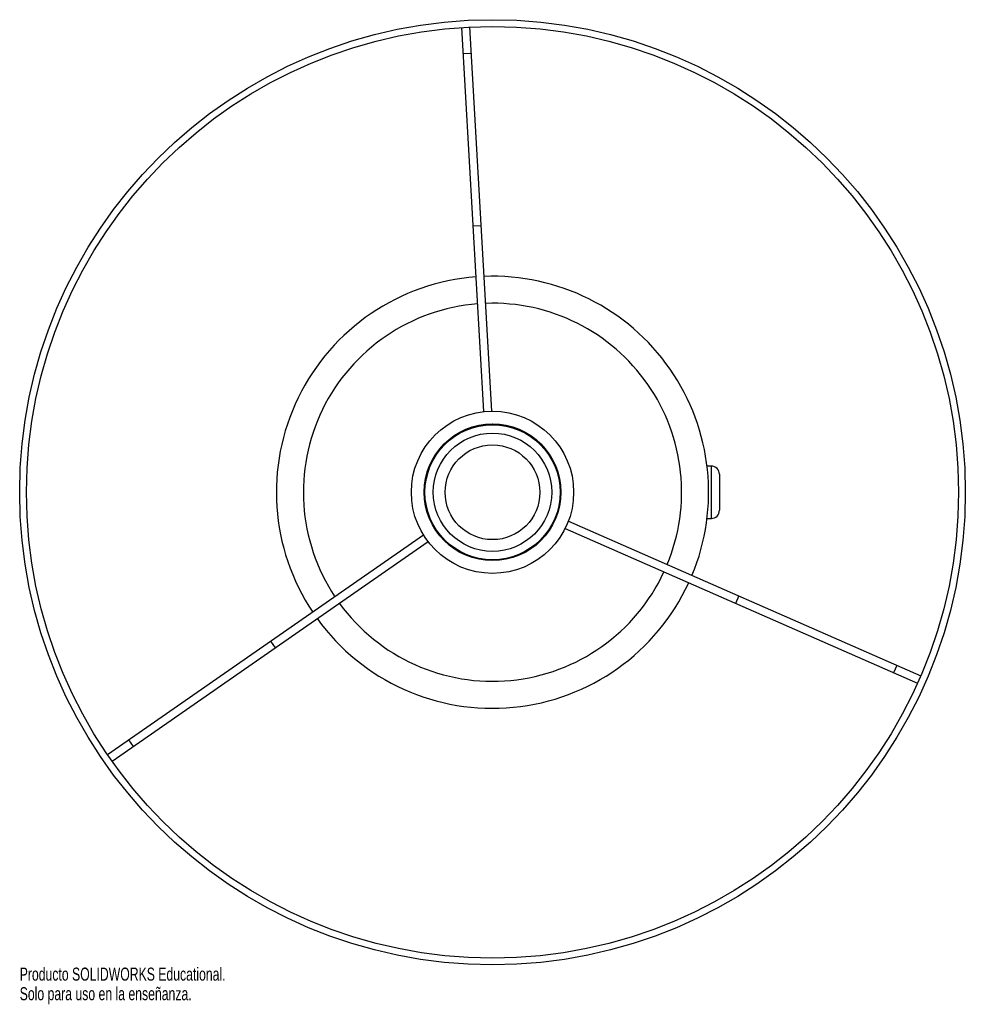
# Paper-space layout '_Superior' of a CAD drawing. Header units: millimetres. Extents: x -180 to 170, y -440 to -75.
import ezdxf

# ---------------------------------------------------------------- set-up
doc = ezdxf.new("R2010")
doc.units = ezdxf.units.MM
doc.styles.add('SLDTEXTSTYLE0', font='TXT', dxfattribs={"width": 0.7})

psp = doc.layouts.new('_Superior')

# ---------------------------------------------------------------- linework, layer by layer
at = {"color": 7, "linetype": 'Continuous', "lineweight": 25}
for p, q in [((-7.85, -220.14), (-16.02, -77.88)), ((-4.85, -219.96), (-13.02, -77.7)), ((-15.46, -87.54), (-12.47, -87.37)), ((-11.8, -151.38), (-8.8, -151.2)), ((-7.56, -225.17), (-7.58, -224.86)), ((-4.57, -225), (-4.58, -224.69)), ((76.37, -240.32), (74.78, -240.32)), ((79.37, -243.32), (79.37, -256.68)), ((18.82, -258.66), (19.1, -258.79)), ((17.61, -261.41), (17.9, -261.53)), ((23.44, -260.69), (153.9, -318)), ((74.78, -259.68), (76.37, -259.68)), ((-30.13, -265.88), (-147.15, -347.18)), ((-25.98, -263.01), (-26.24, -263.18)), ((-24.27, -265.47), (-24.53, -265.65)), ((22.23, -263.44), (152.69, -320.74)), ((-28.42, -268.35), (-145.44, -349.64)), ((86.49, -288.39), (85.29, -291.14)), ((-84.98, -307.64), (-86.69, -305.18)), ((145.03, -314.1), (143.83, -316.85)), ((-137.49, -344.12), (-139.2, -341.65))]:
    psp.add_line(p, q, dxfattribs=at)
at = {"color": 8, "linetype": 'Continuous', "lineweight": 25}
psp.add_line((76.37, -259.68), (76.37, -240.32), dxfattribs=at)
at = {"color": 7, "linetype": 'Continuous', "lineweight": 25}
for radius in [175, 172.5, 30.04, 25.31, 25, 21.91, 17.54]:
    psp.add_circle((-4.63, -250), radius, dxfattribs=at)
for centre, radius, start, end in [((-4.63, -250), 80, 94.3607, 213.712), ((-4.63, -250), 80, 337.3607, 92.212), ((76.37, -243.32), 3, 0, 90), ((76.37, -256.68), 3, 270, 0), ((-4.63, -250), 80, 215.8607, 335.212)]:
    psp.add_arc(centre, radius, start, end, dxfattribs=at)
at = {"color": 8, "linetype": 'Continuous', "lineweight": 25}
for start, end in [(94.5142, 213.5585), (337.5142, 92.0585), (216.0142, 335.0585)]:
    psp.add_arc((-4.63, -250), 70, start, end, dxfattribs=at)

# ---------------------------------------------------------------- texts
at = {"color": 7, "linetype": 'Continuous', "char_height": 4.8336, "attachment_point": 1, "style": 'SLDTEXTSTYLE0'}
for s, insert in [('Producto SOLIDWORKS Educational.', (-179.63, -426.02)), ('Solo para uso en la enseñanza.', (-179.63, -433.27))]:
    psp.add_mtext(s, dxfattribs=dict(at, insert=insert))

doc.saveas('drawing.dxf')
